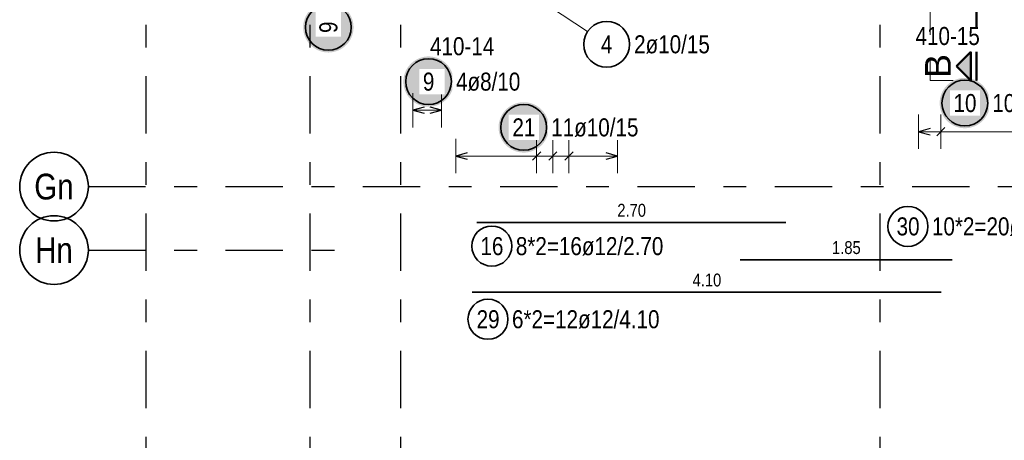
# Model space of a CAD drawing. Header units: millimetres. Extents: x -2.7 to 34.1, y -3.5 to 21.
# Tile 15 of 62: x 1.3 to 5.6, y 9 to 10.8. Entities that reach past the tile are written whole.
import ezdxf
from ezdxf.enums import TextEntityAlignment as Align

# ---------------------------------------------------------------- set-up
doc = ezdxf.new("R2010")
doc.units = ezdxf.units.MM
for name, pattern in [('DASHDOT', [1, 0.5, -0.25, 0, -0.25]), ('DASHDOTX2', [2, 1, -0.5, 0, -0.5]), ('HIDDEN', [0.375, 0.25, -0.125])]:
    doc.linetypes.add(name, pattern=pattern)
doc.layers.add('Achsen', color=7, linetype='Continuous', lineweight=20)
doc.styles.add('Arial', font='arial.ttf')
doc.styles.add('Arial Narrow', font='ARIALN.TTF')

msp = doc.modelspace()

# ---------------------------------------------------------------- hatches: boundary and pattern name
at = {"lineweight": 25, "true_color": 0xffffff}
for points in [[(3.231593, 10.524998), (3.231526, 10.528837), (3.231325, 10.532672), (3.230991, 10.536496), (3.230523, 10.540307), (3.229922, 10.5441), (3.22919, 10.547869), (3.228326, 10.55161), (3.227332, 10.555318), (3.22621, 10.55899), (3.22496, 10.562621), (3.223584, 10.566205), (3.222083, 10.569739), (3.220461, 10.573219), (3.218718, 10.57664), (3.216856, 10.579998), (3.214879, 10.583289), (3.212787, 10.58651), (3.210585, 10.589655), (3.208275, 10.592721), (3.205858, 10.595705), (3.203339, 10.598603), (3.200721, 10.601411), (3.198006, 10.604126), (3.195198, 10.606744), (3.1923, 10.609263), (3.189316, 10.61168), (3.18625, 10.61399), (3.183105, 10.616192), (3.179884, 10.618284), (3.176593, 10.620261), (3.173235, 10.622123), (3.169814, 10.623866), (3.166334, 10.625488), (3.1628, 10.626989), (3.159216, 10.628365), (3.155585, 10.629615), (3.151913, 10.630737), (3.148205, 10.631731), (3.144464, 10.632595), (3.140695, 10.633327), (3.136902, 10.633928), (3.133091, 10.634396), (3.129267, 10.63473), (3.125432, 10.634931), (3.121593, 10.634998), (3.117754, 10.634931), (3.11392, 10.63473), (3.110095, 10.634396), (3.106284, 10.633928), (3.102492, 10.633327), (3.098723, 10.632595), (3.094982, 10.631731), (3.091273, 10.630737), (3.087601, 10.629615), (3.083971, 10.628365), (3.080387, 10.626989), (3.076852, 10.625488), (3.073373, 10.623866), (3.069951, 10.622123), (3.066593, 10.620261), (3.063302, 10.618284), (3.060082, 10.616192), (3.056937, 10.61399), (3.053871, 10.61168), (3.050887, 10.609263), (3.047989, 10.606744), (3.045181, 10.604126), (3.042466, 10.601411), (3.039847, 10.598603), (3.037328, 10.595705), (3.034912, 10.592721), (3.032601, 10.589655), (3.030399, 10.58651), (3.028308, 10.583289), (3.026331, 10.579998), (3.024469, 10.57664), (3.022726, 10.573219), (3.021103, 10.569739), (3.019603, 10.566205), (3.018227, 10.562621), (3.016977, 10.55899), (3.015855, 10.555318), (3.014861, 10.55161), (3.013997, 10.547869), (3.013264, 10.5441), (3.012664, 10.540307), (3.012196, 10.536496), (3.011861, 10.532672), (3.01166, 10.528837), (3.011593, 10.524998), (3.01166, 10.521159), (3.011861, 10.517325), (3.012196, 10.5135), (3.012664, 10.509689), (3.013264, 10.505897), (3.013997, 10.502128), (3.014861, 10.498387), (3.015855, 10.494678), (3.016977, 10.491006), (3.018227, 10.487376), (3.019603, 10.483792), (3.021103, 10.480257), (3.022726, 10.476777), (3.024469, 10.473356), (3.026331, 10.469998), (3.028308, 10.466707), (3.030399, 10.463487), (3.032601, 10.460342), (3.034912, 10.457276), (3.037328, 10.454292), (3.039847, 10.451394), (3.042466, 10.448586), (3.045181, 10.445871), (3.047989, 10.443252), (3.050887, 10.440733), (3.053871, 10.438317), (3.056937, 10.436006), (3.060082, 10.433804), (3.063302, 10.431713), (3.066593, 10.429736), (3.069951, 10.427874), (3.073373, 10.426131), (3.076852, 10.424508), (3.080387, 10.423008), (3.083971, 10.421632), (3.087601, 10.420382), (3.091273, 10.41926), (3.094982, 10.418266), (3.098723, 10.417402), (3.102492, 10.416669), (3.106284, 10.416069), (3.110095, 10.415601), (3.11392, 10.415266), (3.117754, 10.415065), (3.121593, 10.414998), (3.125432, 10.415065), (3.129267, 10.415266), (3.133091, 10.415601), (3.136902, 10.416069), (3.140695, 10.416669), (3.144464, 10.417402), (3.148205, 10.418266), (3.151913, 10.41926), (3.155585, 10.420382), (3.159216, 10.421632), (3.1628, 10.423008), (3.166334, 10.424508), (3.169814, 10.426131), (3.173235, 10.427874), (3.176593, 10.429736), (3.179884, 10.431713), (3.183105, 10.433804), (3.18625, 10.436006), (3.189316, 10.438317), (3.1923, 10.440733), (3.195198, 10.443252), (3.198006, 10.445871), (3.200721, 10.448586), (3.203339, 10.451394), (3.205858, 10.454292), (3.208275, 10.457276), (3.210585, 10.460342), (3.212787, 10.463487), (3.214879, 10.466707), (3.216856, 10.469998), (3.218718, 10.473356), (3.220461, 10.476777), (3.222083, 10.480257), (3.223584, 10.483792), (3.22496, 10.487376), (3.22621, 10.491006), (3.227332, 10.494678), (3.228326, 10.498387), (3.22919, 10.502128), (3.229922, 10.505897), (3.230523, 10.509689), (3.230991, 10.5135), (3.231325, 10.517325)], [(3.64753, 10.324992), (3.647463, 10.328831), (3.647262, 10.332665), (3.646927, 10.33649), (3.646459, 10.340301), (3.645858, 10.344093), (3.645126, 10.347862), (3.644262, 10.351603), (3.643268, 10.355312), (3.642146, 10.358983), (3.640896, 10.362614), (3.63952, 10.366198), (3.63802, 10.369733), (3.636397, 10.373212), (3.634654, 10.376633), (3.632792, 10.379992), (3.630815, 10.383283), (3.628724, 10.386503), (3.626521, 10.389648), (3.624211, 10.392714), (3.621794, 10.395698), (3.619275, 10.398596), (3.616657, 10.401404), (3.613942, 10.404119), (3.611134, 10.406738), (3.608236, 10.409256), (3.605252, 10.411673), (3.602186, 10.413983), (3.599041, 10.416186), (3.595821, 10.418277), (3.59253, 10.420254), (3.589171, 10.422116), (3.58575, 10.423859), (3.582271, 10.425482), (3.578736, 10.426982), (3.575152, 10.428358), (3.571521, 10.429608), (3.56785, 10.43073), (3.564141, 10.431724), (3.5604, 10.432588), (3.556631, 10.43332), (3.552839, 10.433921), (3.549028, 10.434389), (3.545203, 10.434724), (3.541369, 10.434925), (3.53753, 10.434992), (3.533691, 10.434925), (3.529856, 10.434724), (3.526031, 10.434389), (3.522221, 10.433921), (3.518428, 10.43332), (3.514659, 10.432588), (3.510918, 10.431724), (3.507209, 10.43073), (3.503538, 10.429608), (3.499907, 10.428358), (3.496323, 10.426982), (3.492789, 10.425482), (3.489309, 10.423859), (3.485888, 10.422116), (3.48253, 10.420254), (3.479238, 10.418277), (3.476018, 10.416186), (3.472873, 10.413983), (3.469807, 10.411673), (3.466823, 10.409256), (3.463925, 10.406738), (3.461117, 10.404119), (3.458402, 10.401404), (3.455784, 10.398596), (3.453265, 10.395698), (3.450848, 10.392714), (3.448538, 10.389648), (3.446335, 10.386503), (3.444244, 10.383283), (3.442267, 10.379992), (3.440405, 10.376633), (3.438662, 10.373212), (3.43704, 10.369733), (3.435539, 10.366198), (3.434163, 10.362614), (3.432913, 10.358983), (3.431791, 10.355312), (3.430797, 10.351603), (3.429933, 10.347862), (3.429201, 10.344093), (3.4286, 10.340301), (3.428132, 10.33649), (3.427798, 10.332665), (3.427597, 10.328831), (3.42753, 10.324992), (3.427597, 10.321153), (3.427798, 10.317318), (3.428132, 10.313493), (3.4286, 10.309683), (3.429201, 10.30589), (3.429933, 10.302121), (3.430797, 10.29838), (3.431791, 10.294671), (3.432913, 10.291), (3.434163, 10.287369), (3.435539, 10.283785), (3.43704, 10.280251), (3.438662, 10.276771), (3.440405, 10.27335), (3.442267, 10.269992), (3.444244, 10.2667), (3.446335, 10.26348), (3.448538, 10.260335), (3.450848, 10.257269), (3.453265, 10.254285), (3.455784, 10.251387), (3.458402, 10.248579), (3.461117, 10.245864), (3.463925, 10.243246), (3.466823, 10.240727), (3.469807, 10.23831), (3.472873, 10.236), (3.476018, 10.233797), (3.479238, 10.231706), (3.48253, 10.229729), (3.485888, 10.227867), (3.489309, 10.226124), (3.492789, 10.224502), (3.496323, 10.223001), (3.499907, 10.221625), (3.503538, 10.220375), (3.507209, 10.219253), (3.510918, 10.218259), (3.514659, 10.217395), (3.518428, 10.216663), (3.522221, 10.216062), (3.526031, 10.215594), (3.529856, 10.21526), (3.533691, 10.215059), (3.53753, 10.214992), (3.541369, 10.215059), (3.545203, 10.21526), (3.549028, 10.215594), (3.552839, 10.216062), (3.556631, 10.216663), (3.5604, 10.217395), (3.564141, 10.218259), (3.56785, 10.219253), (3.571521, 10.220375), (3.575152, 10.221625), (3.578736, 10.223001), (3.582271, 10.224502), (3.58575, 10.226124), (3.589171, 10.227867), (3.59253, 10.229729), (3.595821, 10.231706), (3.599041, 10.233797), (3.602186, 10.236), (3.605252, 10.23831), (3.608236, 10.240727), (3.611134, 10.243246), (3.613942, 10.245864), (3.616657, 10.248579), (3.619275, 10.251387), (3.621794, 10.254285), (3.624211, 10.257269), (3.626521, 10.260335), (3.628724, 10.26348), (3.630815, 10.2667), (3.632792, 10.269992), (3.634654, 10.27335), (3.636397, 10.276771), (3.63802, 10.280251), (3.63952, 10.283785), (3.640896, 10.287369), (3.642146, 10.291), (3.643268, 10.294671), (3.644262, 10.29838), (3.645126, 10.302121), (3.645858, 10.30589), (3.646459, 10.309683), (3.646927, 10.313493), (3.647262, 10.317318)]]:
    msp.add_hatch(color=7, dxfattribs=at).paths.add_polyline_path(points)
at = {"lineweight": 13, "true_color": 0x0000ff}
msp.add_hatch(color=5, dxfattribs=at).paths.add_polyline_path([(5.428628, 10.592433), (5.491128, 10.529933), (5.491128, 10.654933)])
at = {"layer": 'Achsen', "lineweight": 25, "true_color": 0xffffff}
for points in [[(2.793767, 10.762114), (2.7937, 10.765953), (2.793499, 10.769788), (2.793165, 10.773613), (2.792697, 10.777423), (2.792096, 10.781216), (2.791364, 10.784985), (2.7905, 10.788726), (2.789506, 10.792435), (2.788384, 10.796106), (2.787133, 10.799737), (2.785758, 10.803321), (2.784257, 10.806855), (2.782635, 10.810335), (2.780892, 10.813756), (2.77903, 10.817114), (2.777053, 10.820406), (2.774961, 10.823626), (2.772759, 10.826771), (2.770448, 10.829837), (2.768032, 10.832821), (2.765513, 10.835719), (2.762895, 10.838527), (2.76018, 10.841242), (2.757372, 10.84386), (2.754474, 10.846379), (2.75149, 10.848796), (2.748424, 10.851106), (2.745279, 10.853309), (2.742058, 10.8554), (2.738767, 10.857377), (2.735409, 10.859239), (2.731988, 10.860982), (2.728508, 10.862604), (2.724974, 10.864105), (2.72139, 10.865481), (2.717759, 10.866731), (2.714087, 10.867853), (2.710379, 10.868847), (2.706638, 10.869711), (2.702869, 10.870443), (2.699076, 10.871044), (2.695265, 10.871512), (2.691441, 10.871846), (2.687606, 10.872047), (2.683767, 10.872114), (2.679928, 10.872047), (2.676094, 10.871846), (2.672269, 10.871512), (2.668458, 10.871044), (2.664666, 10.870443), (2.660897, 10.869711), (2.657156, 10.868847), (2.653447, 10.867853), (2.649775, 10.866731), (2.646145, 10.865481), (2.642561, 10.864105), (2.639026, 10.862604), (2.635546, 10.860982), (2.632125, 10.859239), (2.628767, 10.857377), (2.625476, 10.8554), (2.622256, 10.853309), (2.619111, 10.851106), (2.616045, 10.848796), (2.613061, 10.846379), (2.610163, 10.84386), (2.607355, 10.841242), (2.60464, 10.838527), (2.602021, 10.835719), (2.599502, 10.832821), (2.597086, 10.829837), (2.594775, 10.826771), (2.592573, 10.823626), (2.590482, 10.820406), (2.588505, 10.817114), (2.586643, 10.813756), (2.5849, 10.810335), (2.583277, 10.806855), (2.581777, 10.803321), (2.580401, 10.799737), (2.579151, 10.796106), (2.578029, 10.792435), (2.577035, 10.788726), (2.576171, 10.784985), (2.575438, 10.781216), (2.574838, 10.777423), (2.57437, 10.773613), (2.574035, 10.769788), (2.573834, 10.765953), (2.573767, 10.762114), (2.573834, 10.758275), (2.574035, 10.754441), (2.57437, 10.750616), (2.574838, 10.746805), (2.575438, 10.743013), (2.576171, 10.739244), (2.577035, 10.735503), (2.578029, 10.731794), (2.579151, 10.728123), (2.580401, 10.724492), (2.581777, 10.720908), (2.583277, 10.717373), (2.5849, 10.713894), (2.586643, 10.710473), (2.588505, 10.707114), (2.590482, 10.703823), (2.592573, 10.700603), (2.594775, 10.697458), (2.597086, 10.694392), (2.599502, 10.691408), (2.602021, 10.68851), (2.60464, 10.685702), (2.607355, 10.682987), (2.610163, 10.680369), (2.613061, 10.67785), (2.616045, 10.675433), (2.619111, 10.673123), (2.622256, 10.67092), (2.625476, 10.668829), (2.628767, 10.666852), (2.632125, 10.66499), (2.635546, 10.663247), (2.639026, 10.661624), (2.642561, 10.660124), (2.646145, 10.658748), (2.649775, 10.657498), (2.653447, 10.656376), (2.657156, 10.655382), (2.660897, 10.654518), (2.664666, 10.653786), (2.668458, 10.653185), (2.672269, 10.652717), (2.676094, 10.652382), (2.679928, 10.652181), (2.683767, 10.652114), (2.687606, 10.652181), (2.691441, 10.652382), (2.695265, 10.652717), (2.699076, 10.653185), (2.702869, 10.653786), (2.706638, 10.654518), (2.710379, 10.655382), (2.714087, 10.656376), (2.717759, 10.657498), (2.72139, 10.658748), (2.724974, 10.660124), (2.728508, 10.661624), (2.731988, 10.663247), (2.735409, 10.66499), (2.738767, 10.666852), (2.742058, 10.668829), (2.745279, 10.67092), (2.748424, 10.673123), (2.75149, 10.675433), (2.754474, 10.67785), (2.757372, 10.680369), (2.76018, 10.682987), (2.762895, 10.685702), (2.765513, 10.68851), (2.768032, 10.691408), (2.770448, 10.694392), (2.772759, 10.697458), (2.774961, 10.700603), (2.777053, 10.703823), (2.77903, 10.707114), (2.780892, 10.710473), (2.782635, 10.713894), (2.784257, 10.717373), (2.785758, 10.720908), (2.787133, 10.724492), (2.788384, 10.728123), (2.789506, 10.731794), (2.7905, 10.735503), (2.791364, 10.739244), (2.792096, 10.743013), (2.792697, 10.746805), (2.793165, 10.750616), (2.793499, 10.754441)], [(5.575078, 10.431263), (5.575011, 10.435101), (5.57481, 10.438936), (5.574476, 10.442761), (5.574008, 10.446572), (5.573407, 10.450364), (5.572675, 10.454133), (5.571811, 10.457874), (5.570817, 10.461583), (5.569695, 10.465254), (5.568445, 10.468885), (5.567069, 10.472469), (5.565568, 10.476004), (5.563946, 10.479483), (5.562203, 10.482904), (5.560341, 10.486263), (5.558364, 10.489554), (5.556273, 10.492774), (5.55407, 10.495919), (5.55176, 10.498985), (5.549343, 10.501969), (5.546824, 10.504867), (5.544206, 10.507675), (5.541491, 10.51039), (5.538683, 10.513008), (5.535785, 10.515527), (5.532801, 10.517944), (5.529735, 10.520254), (5.52659, 10.522457), (5.523369, 10.524548), (5.520078, 10.526525), (5.51672, 10.528387), (5.513299, 10.53013), (5.509819, 10.531753), (5.506285, 10.533253), (5.502701, 10.534629), (5.49907, 10.535879), (5.495398, 10.537001), (5.49169, 10.537995), (5.487949, 10.538859), (5.48418, 10.539591), (5.480387, 10.540192), (5.476577, 10.54066), (5.472752, 10.540995), (5.468917, 10.541196), (5.465078, 10.541263), (5.461239, 10.541196), (5.457405, 10.540995), (5.45358, 10.54066), (5.449769, 10.540192), (5.445977, 10.539591), (5.442208, 10.538859), (5.438467, 10.537995), (5.434758, 10.537001), (5.431087, 10.535879), (5.427456, 10.534629), (5.423872, 10.533253), (5.420337, 10.531753), (5.416858, 10.53013), (5.413437, 10.528387), (5.410078, 10.526525), (5.406787, 10.524548), (5.403567, 10.522457), (5.400422, 10.520254), (5.397356, 10.517944), (5.394372, 10.515527), (5.391474, 10.513008), (5.388666, 10.51039), (5.385951, 10.507675), (5.383332, 10.504867), (5.380813, 10.501969), (5.378397, 10.498985), (5.376087, 10.495919), (5.373884, 10.492774), (5.371793, 10.489554), (5.369816, 10.486263), (5.367954, 10.482904), (5.366211, 10.479483), (5.364588, 10.476004), (5.363088, 10.472469), (5.361712, 10.468885), (5.360462, 10.465254), (5.35934, 10.461583), (5.358346, 10.457874), (5.357482, 10.454133), (5.35675, 10.450364), (5.356149, 10.446572), (5.355681, 10.442761), (5.355346, 10.438936), (5.355145, 10.435101), (5.355078, 10.431263), (5.355145, 10.427424), (5.355346, 10.423589), (5.355681, 10.419764), (5.356149, 10.415953), (5.35675, 10.412161), (5.357482, 10.408392), (5.358346, 10.404651), (5.35934, 10.400942), (5.360462, 10.397271), (5.361712, 10.39364), (5.363088, 10.390056), (5.364588, 10.386521), (5.366211, 10.383042), (5.367954, 10.379621), (5.369816, 10.376263), (5.371793, 10.372971), (5.373884, 10.369751), (5.376087, 10.366606), (5.378397, 10.36354), (5.380813, 10.360556), (5.383332, 10.357658), (5.385951, 10.35485), (5.388666, 10.352135), (5.391474, 10.349517), (5.394372, 10.346998), (5.397356, 10.344581), (5.400422, 10.342271), (5.403567, 10.340068), (5.406787, 10.337977), (5.410078, 10.336), (5.413437, 10.334138), (5.416858, 10.332395), (5.420337, 10.330773), (5.423872, 10.329272), (5.427456, 10.327896), (5.431087, 10.326646), (5.434758, 10.325524), (5.438467, 10.32453), (5.442208, 10.323666), (5.445977, 10.322934), (5.449769, 10.322333), (5.45358, 10.321865), (5.457405, 10.32153), (5.461239, 10.32133), (5.465078, 10.321263), (5.468917, 10.32133), (5.472752, 10.32153), (5.476577, 10.321865), (5.480387, 10.322333), (5.48418, 10.322934), (5.487949, 10.323666), (5.49169, 10.32453), (5.495398, 10.325524), (5.49907, 10.326646), (5.502701, 10.327896), (5.506285, 10.329272), (5.509819, 10.330773), (5.513299, 10.332395), (5.51672, 10.334138), (5.520078, 10.336), (5.523369, 10.337977), (5.52659, 10.340068), (5.529735, 10.342271), (5.532801, 10.344581), (5.535785, 10.346998), (5.538683, 10.349517), (5.541491, 10.352135), (5.544206, 10.35485), (5.546824, 10.357658), (5.549343, 10.360556), (5.55176, 10.36354), (5.55407, 10.366606), (5.556273, 10.369751), (5.558364, 10.372971), (5.560341, 10.376263), (5.562203, 10.379621), (5.563946, 10.383042), (5.565568, 10.386521), (5.567069, 10.390056), (5.568445, 10.39364), (5.569695, 10.397271), (5.570817, 10.400942), (5.571811, 10.404651), (5.572675, 10.408392), (5.573407, 10.412161), (5.574008, 10.415953), (5.574476, 10.419764), (5.57481, 10.423589)]]:
    msp.add_hatch(color=7, dxfattribs=at).paths.add_polyline_path(points)

# ---------------------------------------------------------------- linework, layer by layer
at = {"color": 9, "linetype": 'HIDDEN', "lineweight": 0, "ltscale": 0.25}
for p, q in [((5.314055, 11.429176), (5.314055, 10.529933)), ((5.314055, 10.529933), (5.516128, 10.529933))]:
    msp.add_line(p, q, dxfattribs=at)
at = {"color": 4, "linetype": 'DASHDOT', "lineweight": 50, "ltscale": 0.25}
msp.add_line((5.516128, 10.529933), (5.516128, 11.429176), dxfattribs=at)
at = {"color": 4, "linetype": 'Continuous', "lineweight": 50}
for p, q in [((5.491128, 10.654933), (5.428628, 10.592433)), ((5.491128, 10.529933), (5.491128, 10.654933)), ((5.428628, 10.592433), (5.491128, 10.529933))]:
    msp.add_line(p, q, dxfattribs=at)
at = {"color": 5, "linetype": 'Continuous', "lineweight": 18, "ltscale": 2}
for p, q in [((3.052688, 10.474998), (3.052688, 10.324998)), ((3.178688, 10.324998), (3.178688, 10.474998)), ((3.178688, 10.399998), (3.052688, 10.399998)), ((3.240688, 10.274992), (3.240688, 10.124992)), ((3.593901, 10.124992), (3.593901, 10.274992)), ((3.664544, 10.124992), (3.664544, 10.274992)), ((3.735187, 10.124992), (3.735187, 10.274992)), ((3.947115, 10.124992), (3.947115, 10.274992)), ((3.947115, 10.199992), (3.240688, 10.199992))]:
    msp.add_line(p, q, dxfattribs=at)
at = {"color": 3, "linetype": 'Continuous', "lineweight": 25, "ltscale": 2}
for p, q in [((3.102688, 10.413396), (3.052688, 10.399998)), ((3.178688, 10.399998), (3.128688, 10.413396)), ((3.052688, 10.399998), (3.102688, 10.386601)), ((3.128688, 10.386601), (3.178688, 10.399998)), ((3.290688, 10.213389), (3.240688, 10.199992)), ((3.240688, 10.199992), (3.290688, 10.186594)), ((3.576223, 10.182314), (3.611579, 10.217669)), ((3.646866, 10.182314), (3.682222, 10.217669)), ((3.717509, 10.182314), (3.752864, 10.217669)), ((3.947115, 10.199992), (3.897115, 10.213389)), ((3.897115, 10.186594), (3.947115, 10.199992))]:
    msp.add_line(p, q, dxfattribs=at)
at = {"color": 2, "linetype": 'Continuous', "lineweight": 35, "ltscale": 2}
for p, q in [((3.333194, 9.909736), (4.683194, 9.909736)), ((4.483959, 9.746807), (5.408959, 9.746807)), ((3.312169, 9.605148), (5.362169, 9.605148))]:
    msp.add_line(p, q, dxfattribs=at)
for centre, radius in [((3.121593, 10.524998), 0.1), ((3.53753, 10.324992), 0.1), ((5.216364, 9.892538), 0.0875), ((3.398021, 9.806327), 0.0875), ((3.381203, 9.486918), 0.0875)]:
    msp.add_circle(centre, radius, dxfattribs=at)
at = {"layer": 'Achsen', "color": 3, "linetype": 'DASHDOTX2', "lineweight": 25, "ltscale": 0.25}
for p, q in [((1.885894, 19.548436), (1.885894, 6.034417)), ((2.603394, 19.548436), (2.603394, 6.034417)), ((2.998394, 19.548436), (2.998394, 6.034417)), ((5.093394, 19.548436), (5.093394, 6.034417)), ((1.634894, 10.06635), (12.794115, 10.06635)), ((1.634894, 9.78885), (2.713046, 9.78885))]:
    msp.add_line(p, q, dxfattribs=at)
at = {"layer": 'Achsen', "color": 5, "linetype": 'Continuous', "lineweight": 18, "ltscale": 2}
for p, q in [((3.816388, 10.743343), (3.479863, 10.96686)), ((5.262866, 10.381263), (5.262866, 10.231263)), ((5.359755, 10.231263), (5.359755, 10.381263)), ((5.698866, 10.306263), (5.262866, 10.306263))]:
    msp.add_line(p, q, dxfattribs=at)
at = {"layer": 'Achsen', "color": 3, "linetype": 'Continuous', "lineweight": 25, "ltscale": 2}
for p, q in [((5.312866, 10.31966), (5.262866, 10.306263)), ((5.262866, 10.306263), (5.312866, 10.292865)), ((5.342077, 10.288585), (5.377432, 10.32394))]:
    msp.add_line(p, q, dxfattribs=at)
at = {"layer": 'Achsen', "color": 2, "linetype": 'Continuous', "lineweight": 35, "ltscale": 2}
for centre in [(2.683767, 10.762114), (3.899688, 10.688016), (5.465078, 10.431263)]:
    msp.add_circle(centre, 0.1, dxfattribs=at)
at = {"layer": 'Achsen', "color": 2, "linetype": 'Continuous', "lineweight": 35}
for centre in [(1.484894, 10.06635), (1.484894, 9.78885)]:
    msp.add_circle(centre, 0.15, dxfattribs=at)

# ---------------------------------------------------------------- texts
at = {"color": 2, "lineweight": 35, "style": 'Arial Narrow'}
for s, p in [('410-15', (5.249532, 10.684811)), ('410-14', (3.127926, 10.640173))]:
    msp.add_text(s, height=0.07875, dxfattribs=at).set_placement(p)
at = {"color": 4, "lineweight": 50, "style": 'Arial'}
msp.add_text('B', height=0.1125, rotation=90, dxfattribs=at).set_placement((5.403628, 10.540683))
at = {"color": 3, "lineweight": 25, "char_height": 0.05625, "attachment_point": 1, "line_spacing_factor": 0.9, "style": 'Arial Narrow'}
for s, insert in [('2.70', (3.946319, 9.990986)), ('1.85', (4.884584, 9.828057)), ('4.10', (4.275294, 9.686398))]:
    msp.add_mtext(s, dxfattribs=dict(at, insert=insert))
at = {"color": 2, "lineweight": 35, "char_height": 0.07875, "attachment_point": 1, "line_spacing_factor": 0.9, "style": 'Arial Narrow'}
for s, insert in [('30', (5.166751, 9.931913)), ('10*2=20ø12/1.85', (5.321364, 9.931913)), ('16', (3.348408, 9.845702)), ('8*2=16ø12/2.70', (3.503021, 9.845702)), ('29', (3.331591, 9.526293)), ('6*2=12ø12/4.10', (3.486203, 9.526293))]:
    msp.add_mtext(s, dxfattribs=dict(at, insert=insert))
at = {"layer": 'Achsen', "color": 4, "lineweight": 50, "style": 'Arial Narrow'}
for s, p in [('Gn', (1.484502, 10.06635)), ('Hn', (1.484502, 9.78885))]:
    msp.add_text(s, height=0.1125, dxfattribs=at).set_placement(p, align=Align.MIDDLE_CENTER)
at = {"layer": 'Achsen', "color": 2, "lineweight": 35, "char_height": 0.07875, "attachment_point": 1, "line_spacing_factor": 0.9, "style": 'Arial Narrow'}
for s, insert in [('4', (3.874882, 10.727391)), ('2ø10/15', (4.019688, 10.727391))]:
    msp.add_mtext(s, dxfattribs=dict(at, insert=insert))

# ---------------------------------------------------------------- next in the draw order: texts
at = {"color": 2, "lineweight": 35, "char_height": 0.07875, "attachment_point": 1, "line_spacing_factor": 0.9, "style": 'Arial Narrow', "bg_fill": 3, "box_fill_scale": 1.2, "bg_fill_color": 256, "bg_fill_true_color": 13158600, "bg_fill_transparency": 0}
for s, insert in [('9', (3.096787, 10.564373)), ('4ø8/10', (3.241593, 10.564373)), ('11ø10/15', (3.65753, 10.364367)), ('21', (3.487917, 10.364367))]:
    msp.add_mtext(s, dxfattribs=dict(at, insert=insert))
at = {"layer": 'Achsen', "color": 2, "lineweight": 35, "insert": (2.644392, 10.737308), "char_height": 0.07875, "attachment_point": 1, "rotation": 90, "line_spacing_factor": 0.9, "style": 'Arial Narrow', "bg_fill": 3, "box_fill_scale": 1.2, "bg_fill_color": 256, "bg_fill_true_color": 13158600, "bg_fill_transparency": 0}
msp.add_mtext('9', dxfattribs=at)
at = {"layer": 'Achsen', "color": 2, "lineweight": 35, "char_height": 0.07875, "attachment_point": 1, "line_spacing_factor": 0.9, "style": 'Arial Narrow', "bg_fill": 3, "box_fill_scale": 1.2, "bg_fill_color": 256, "bg_fill_true_color": 13158600, "bg_fill_transparency": 0}
for s, insert in [('10', (5.415466, 10.470638)), ('10ø8/10', (5.585078, 10.470638))]:
    msp.add_mtext(s, dxfattribs=dict(at, insert=insert))

doc.saveas('drawing.dxf')
